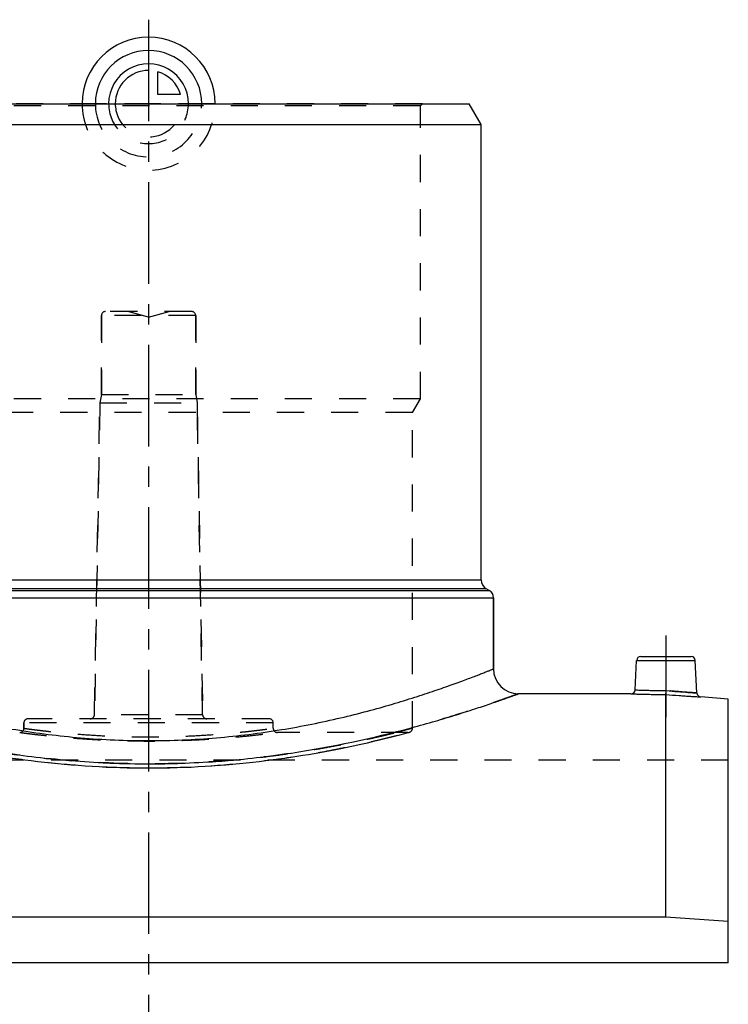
# Model space of a CAD drawing. Header units: millimetres. Extents: x 0 to 1000, y 0 to 1000.
# Tile 5 of 5: x 480 to 650, y 475 to 712. Entities that reach past the tile are written whole.
import ezdxf

# ---------------------------------------------------------------- set-up
doc = ezdxf.new("R2010")
doc.units = ezdxf.units.MM
doc.header["$LTSCALE"] = 65.185185
doc.linetypes.add('CENTER', pattern=[0.6, 0.375, -0.075, 0.075, -0.075])
doc.linetypes.add('HIDDEN', pattern=[0.2, 0.1, -0.1])
for name, color, linetype in [('ACHSEN_S', 7, 'CONTINUOUS'), ('FASEN', 7, 'CONTINUOUS'), ('KOERPER', 7, 'CONTINUOUS'), ('KONST.EL_MIT_GEO', 7, 'CONTINUOUS'), ('KURVEN', 7, 'CONTINUOUS')]:
    doc.layers.add(name, color=color, linetype=linetype)

msp = doc.modelspace()

# ---------------------------------------------------------------- linework, layer by layer
at = {"layer": 'ACHSEN_S', "color": 2, "linetype": 'CENTER'}
msp.add_line((511, 711.72), (511, 288.28), dxfattribs=at)
at = {"layer": 'FASEN', "color": 7, "linetype": 'Continuous'}
for p, q in [((433.89, 691.5), (588.11, 691.5)), ((591, 686.5), (588.11, 691.5)), ((431, 686.5), (591, 686.5)), ((650.5, 548.19), (643.87, 548.77)), ((650.5, 484.79), (650.5, 548.19)), ((635.5, 495.75), (386.5, 495.75)), ((650.5, 494.72), (635.5, 495.75))]:
    msp.add_line(p, q, dxfattribs=at)
at = {"layer": 'KOERPER', "color": 7, "linetype": 'Continuous'}
for p, q in [((591, 576.94), (591, 686.5)), ((594, 555.5), (594, 572.61)), ((627.08, 549.5), (600, 549.5)), ((650.5, 484.79), (371.5, 484.79))]:
    msp.add_line(p, q, dxfattribs=at)
at = {"layer": 'KOERPER', "color": 8, "linetype": 'HIDDEN'}
for p, q in [((499.65, 621.5), (499.65, 640.5)), ((522.35, 621.5), (522.35, 640.5)), ((499.65, 621.5), (499.3, 619.5)), ((499.65, 621.5), (522.35, 621.5)), ((522.35, 621.5), (522.7, 619.5)), ((497.99, 544.48), (499.3, 619.5)), ((499.3, 619.5), (522.7, 619.5)), ((524.01, 544.48), (522.7, 619.5)), ((481, 541.21), (481, 542.5)), ((541, 541.21), (541, 542.5)), ((573.5, 540.21), (542, 540.21)), ((650.5, 533.5), (371.5, 533.5)), ((650.5, 484.79), (650.5, 533.5))]:
    msp.add_line(p, q, dxfattribs=at)
at = {"layer": 'KOERPER', "color": 2, "linetype": 'CENTER'}
msp.add_line((635.5, 563.5), (635.5, 543.89), dxfattribs=at)
at = {"layer": 'KONST.EL_MIT_GEO', "color": 8, "linetype": 'HIDDEN'}
for p, q in [((576.9, 691.5), (445.1, 691.5)), ((576.4, 691), (445.6, 691)), ((576.4, 691), (576.9, 691.5)), ((576.4, 620.5), (576.4, 691)), ((499.65, 640.5), (499.65, 621.5)), ((522.35, 640.5), (499.65, 640.5)), ((521.35, 641.5), (500.65, 641.5)), ((511, 640.16), (506, 641.5)), ((511, 640.16), (516, 641.5)), ((522.35, 640.5), (522.35, 621.5)), ((576.4, 620.5), (445.6, 620.5)), ((499.3, 619.5), (497.99, 544.48)), ((522.7, 619.5), (524.01, 544.48)), ((574.5, 617.21), (576.4, 620.5)), ((574.5, 617.21), (447.5, 617.21)), ((574.5, 541.21), (574.5, 617.21)), ((540, 543.5), (482, 543.5)), ((524.01, 544.48), (497.99, 544.48)), ((481, 542.5), (481, 541.21)), ((541, 542.5), (481, 542.5)), ((572.63, 539.94), (573.76, 540.24)), ((563.65, 537.73), (565.46, 538.15)), ((565.46, 538.15), (567.1, 538.55)), ((567.1, 538.55), (568.57, 538.9)), ((568.57, 538.9), (569.86, 539.23)), ((569.86, 539.23), (571.45, 539.63)), ((571.45, 539.63), (572.63, 539.94)), ((561.67, 537.29), (563.65, 537.73)), ((516.13, 531.72), (517.83, 531.76)), ((517.83, 531.76), (519.53, 531.82)), ((522.91, 531.98), (524.59, 532.07)), ((529.58, 532.43), (531.22, 532.57))]:
    msp.add_line(p, q, dxfattribs=at)
at = {"layer": 'KONST.EL_MIT_GEO', "color": 7, "linetype": 'Continuous'}
for p, q in [((431, 576.94), (591, 576.94)), ((429, 574.35), (593, 574.35)), ((592.25, 574.78), (429.75, 574.78)), ((593, 574.35), (592.25, 574.78)), ((428, 572.61), (594, 572.61)), ((594, 572.61), (594, 555.5)), ((628.08, 550.45), (628.45, 557.55)), ((628.45, 557.55), (642.55, 557.55)), ((629.45, 558.5), (641.55, 558.5)), ((642.96, 549.71), (642.55, 557.55)), ((635.5, 495.75), (635.5, 549.35))]:
    msp.add_line(p, q, dxfattribs=at)
at = {"layer": 'KONST.EL_MIT_GEO', "color": 8, "linetype": 'HIDDEN'}
for points in [[(531.22, 532.57), (532.85, 532.72), (534.46, 532.88), (536.06, 533.05), (537.64, 533.23), (539.21, 533.42), (540.75, 533.62), (542.27, 533.82), (543.77, 534.03), (545.25, 534.25), (546.7, 534.47), (548.12, 534.7), (549.52, 534.93), (550.89, 535.17), (552.22, 535.4), (553.53, 535.64), (554.8, 535.88), (556.04, 536.12), (557.24, 536.36), (558.41, 536.6), (559.53, 536.83), (560.62, 537.06), (561.67, 537.29)], [(479.73, 533.82), (481.25, 533.62), (482.79, 533.42), (484.36, 533.23), (485.94, 533.05), (487.54, 532.88), (489.15, 532.72), (490.78, 532.57), (492.42, 532.43), (494.07, 532.3), (495.73, 532.18), (497.41, 532.07), (499.09, 531.98), (500.78, 531.89), (502.47, 531.82), (504.17, 531.76), (505.87, 531.72), (507.58, 531.69), (509.29, 531.67), (511, 531.66), (512.71, 531.67), (514.42, 531.69), (516.13, 531.72)], [(519.53, 531.82), (521.22, 531.89), (522.91, 531.98)], [(524.59, 532.07), (526.27, 532.18), (527.93, 532.3), (529.58, 532.43)]]:
    msp.add_lwpolyline(points, dxfattribs=at)
for centre, start, end in [((500.65, 640.5), 90, 180), ((521.35, 640.5), 0, 90), ((482, 542.5), 90, 180), ((496.99, 544.5), 270, 359), ((525.01, 544.5), 181, 270), ((540, 542.5), 0, 90), ((480, 541.21), 269.9999, 0), ((542, 541.21), 180, 270.0001), ((573.5, 541.21), 270.0001, 0)]:
    msp.add_arc(centre, 1, start, end, dxfattribs=at)
at = {"layer": 'KONST.EL_MIT_GEO', "color": 7, "linetype": 'Continuous'}
for centre, radius, start, end in [((593.5, 576.94), 2.5, 180, 240), ((592, 572.61), 2, 0, 60), ((629.45, 557.5), 1, 90, 177), ((641.55, 557.5), 1, 3, 90), ((600, 555.5), 6, 180, 270), ((627.08, 550.5), 1, 269.9995, 357), ((643.96, 549.76), 1, 183, 265.0005)]:
    msp.add_arc(centre, radius, start, end, dxfattribs=at)
for points, knots in [([(428, 555.5), (428, 555.5), (428.01, 555.5), (428.03, 555.49), (428.06, 555.48), (428.11, 555.46), (428.16, 555.43), (428.27, 555.39), (428.42, 555.33), (428.65, 555.24), (428.93, 555.13), (429.26, 555), (429.8, 554.78), (430.6, 554.47), (431.7, 554.05), (432.99, 553.55), (434.46, 552.99), (436.12, 552.38), (438.68, 551.45), (442.28, 550.19), (447.09, 548.61), (452.49, 546.95), (458.44, 545.28), (464.9, 543.66), (471.82, 542.15), (481.75, 540.34), (494.84, 538.69), (511, 538), (527.16, 538.69), (540.25, 540.34), (550.18, 542.15), (557.1, 543.66), (563.56, 545.28), (569.51, 546.95), (574.91, 548.61), (579.72, 550.19), (583.32, 551.45), (585.88, 552.38), (587.54, 552.99), (589.01, 553.55), (590.3, 554.05), (591.4, 554.47), (592.2, 554.78), (592.74, 555), (593.07, 555.13), (593.35, 555.24), (593.58, 555.33), (593.73, 555.39), (593.84, 555.43), (593.89, 555.46), (593.94, 555.48), (593.97, 555.49), (593.99, 555.5), (594, 555.5), (594, 555.5)], [0, 0, 0, 0, 0.00004, 0.000161, 0.000363, 0.000645, 0.001008, 0.00145, 0.002577, 0.004022, 0.005786, 0.007864, 0.010256, 0.015968, 0.022895, 0.031007, 0.04027, 0.050647, 0.0621, 0.088066, 0.117832, 0.151061, 0.187413, 0.226556, 0.268153, 0.31186, 0.404097, 0.5, 0.595903, 0.68814, 0.731847, 0.773444, 0.812587, 0.848939, 0.882168, 0.911934, 0.9379, 0.949353, 0.95973, 0.968993, 0.977105, 0.984032, 0.989744, 0.992136, 0.994214, 0.995978, 0.997423, 0.99855, 0.998992, 0.999355, 0.999637, 0.999839, 0.99996, 1, 1, 1, 1]), ([(628.08, 550.45), (628.09, 550.45), (628.14, 550.45), (628.24, 550.44), (628.42, 550.43), (628.79, 550.42), (629.42, 550.4), (630.33, 550.37), (631.45, 550.34), (633.21, 550.31), (634.59, 550.29), (635.54, 550.3)], [0, 0, 0, 0, 0.004821, 0.019235, 0.043103, 0.076196, 0.16868, 0.293116, 0.444705, 0.617602, 1, 1, 1, 1]), ([(635.5, 549.35), (635.5, 549.44), (635.52, 549.76), (635.53, 550.08), (635.54, 550.3)], [0, 0, 0, 0, 0.302699, 1, 1, 1, 1]), ([(635.54, 550.3), (636.48, 550.2), (638.23, 550.04), (640.52, 549.87), (642.05, 549.76), (642.77, 549.72), (642.96, 549.71)], [0, 0, 0, 0, 0.38242, 0.706891, 0.923817, 1, 1, 1, 1]), ([(574.29, 541.34), (576.2, 541.85), (579.81, 542.86), (584.87, 544.38), (589.27, 545.79), (592.5, 546.86), (594.71, 547.62), (596.07, 548.1), (597.24, 548.51), (598.2, 548.85), (598.87, 549.09), (599.31, 549.25), (599.55, 549.34), (599.74, 549.4), (599.87, 549.46), (599.96, 549.48), (599.99, 549.5), (600, 549.5)], [0, 0, 0, 0, 0.219483, 0.41634, 0.588239, 0.73288, 0.79429, 0.848085, 0.894035, 0.931932, 0.961601, 0.973303, 0.982898, 0.990373, 0.995718, 0.998929, 1, 1, 1, 1]), ([(627.08, 549.5), (627.09, 549.5), (627.15, 549.5), (627.27, 549.49), (627.47, 549.49), (627.75, 549.48), (628.1, 549.47), (628.71, 549.45), (629.63, 549.42), (630.89, 549.39), (632.87, 549.36), (634.43, 549.35), (635.5, 549.35)], [0, 0, 0, 0, 0.004835, 0.019288, 0.043217, 0.076384, 0.118459, 0.169025, 0.293564, 0.445146, 0.617918, 1, 1, 1, 1]), ([(635.5, 549.35), (636.57, 549.26), (638.11, 549.13), (640.08, 548.99), (641.34, 548.91), (642.25, 548.86), (642.86, 548.82), (643.21, 548.8), (643.48, 548.79), (643.68, 548.78), (643.8, 548.77), (643.86, 548.77), (643.87, 548.77)], [0, 0, 0, 0, 0.38223, 0.554989, 0.706547, 0.831055, 0.881603, 0.923659, 0.956809, 0.980724, 0.995168, 1, 1, 1, 1]), ([(447.7, 541.34), (457.22, 538.78), (472.41, 535.54), (493.64, 533.12), (511, 532.44), (528.36, 533.12), (549.59, 535.54), (564.78, 538.78), (574.29, 541.34)], [0, 0, 0, 0, 0.230694, 0.362822, 0.499999, 0.637176, 0.769305, 1, 1, 1, 1])]:
    msp.add_open_spline(points, degree=3, knots=knots, dxfattribs=at)
at = {"layer": 'KONST.EL_MIT_GEO', "color": 8, "linetype": 'HIDDEN'}
for points, knots in [([(635.5, 549.35), (635.5, 549.44), (635.52, 549.76), (635.53, 550.08), (635.54, 550.3)], [0, 0, 0, 0, 0.302699, 1, 1, 1, 1]), ([(642.96, 549.71), (642.91, 549.71), (642.72, 549.72), (642.31, 549.75), (641.63, 549.79), (640.29, 549.88), (638.23, 550.04), (636.48, 550.2), (635.54, 550.3)], [0, 0, 0, 0, 0.019231, 0.076183, 0.168666, 0.29311, 0.61758, 1, 1, 1, 1]), ([(600, 549.5), (599.99, 549.5), (599.95, 549.48), (599.87, 549.45), (599.73, 549.4), (599.53, 549.33), (599.28, 549.24), (598.84, 549.08), (598.15, 548.83), (597.15, 548.48), (595.95, 548.05), (594.54, 547.56), (592.26, 546.78), (588.94, 545.68), (584.41, 544.24), (579.45, 542.76), (576, 541.8), (574.29, 541.34)], [0, 0, 0, 0, 0.001106, 0.004419, 0.009936, 0.017652, 0.027554, 0.03963, 0.070244, 0.10934, 0.156731, 0.2122, 0.275499, 0.424511, 0.601472, 0.803965, 1, 1, 1, 1]), ([(447.5, 541.21), (447.51, 541.21), (447.52, 541.21), (447.55, 541.2), (447.6, 541.19), (447.69, 541.16), (447.82, 541.13), (447.99, 541.08), (448.21, 541.02), (448.46, 540.96), (448.86, 540.85), (449.47, 540.7), (450.3, 540.48), (451.28, 540.24), (452.41, 539.96), (453.67, 539.65), (455.63, 539.19), (458.39, 538.55), (462.08, 537.76), (466.24, 536.94), (470.82, 536.11), (475.79, 535.31), (481.1, 534.56), (488.72, 533.67), (498.72, 532.88), (511, 532.55), (523.28, 532.88), (533.28, 533.67), (540.9, 534.56), (546.21, 535.31), (551.18, 536.11), (555.76, 536.94), (559.92, 537.76), (563.61, 538.55), (566.37, 539.19), (568.33, 539.65), (569.59, 539.96), (570.72, 540.24), (571.7, 540.48), (572.53, 540.7), (573.14, 540.85), (573.54, 540.96), (573.79, 541.02), (574.01, 541.08), (574.18, 541.13), (574.31, 541.16), (574.4, 541.19), (574.45, 541.2), (574.48, 541.21), (574.49, 541.21), (574.5, 541.21)], [0, 0, 0, 0, 0.000155, 0.00035, 0.000621, 0.001397, 0.002483, 0.003877, 0.005578, 0.007585, 0.009896, 0.015421, 0.022136, 0.030019, 0.039042, 0.04918, 0.060399, 0.085953, 0.115419, 0.14849, 0.18484, 0.224128, 0.265996, 0.310064, 0.403174, 0.5, 0.596826, 0.689936, 0.734004, 0.775872, 0.81516, 0.85151, 0.884581, 0.914047, 0.939601, 0.95082, 0.960958, 0.969981, 0.977864, 0.984579, 0.990104, 0.992415, 0.994422, 0.996123, 0.997517, 0.998603, 0.999379, 0.99965, 0.999845, 1, 1, 1, 1]), ([(448.5, 540.21), (448.53, 540.2), (448.63, 540.17), (448.86, 540.12), (449.24, 540.01), (449.77, 539.88), (450.44, 539.7), (451.64, 539.39), (453.49, 538.92), (456.11, 538.29), (459.26, 537.56), (462.89, 536.77), (468.61, 535.62), (476.7, 534.22), (487.35, 532.84), (498.93, 531.91), (511, 531.59), (523.07, 531.91), (534.65, 532.84), (545.3, 534.22), (553.39, 535.62), (559.11, 536.77), (562.74, 537.56), (565.89, 538.29), (568.51, 538.92), (570.36, 539.39), (571.56, 539.7), (572.23, 539.88), (572.76, 540.01), (573.14, 540.12), (573.37, 540.17), (573.47, 540.2), (573.5, 540.21)], [0, 0, 0, 0, 0.000625, 0.002495, 0.005606, 0.009944, 0.015496, 0.022241, 0.039215, 0.060647, 0.086273, 0.115801, 0.148918, 0.22458, 0.310438, 0.403387, 0.5, 0.596613, 0.689562, 0.77542, 0.851082, 0.884199, 0.913727, 0.939353, 0.960785, 0.977759, 0.984504, 0.990056, 0.994394, 0.997505, 0.999375, 1, 1, 1, 1]), ([(570.61, 540.21), (562.95, 538.3), (549.52, 535.55), (529.57, 533.17), (511, 532.39), (492.43, 533.17), (472.48, 535.55), (459.05, 538.3), (451.39, 540.21)], [0, 0, 0, 0, 0.196513, 0.341007, 0.5, 0.658993, 0.803487, 1, 1, 1, 1]), ([(480, 540.21), (480.05, 540.21), (480.25, 540.18), (480.7, 540.12), (481.44, 540.02), (482.46, 539.9), (483.76, 539.74), (486.01, 539.48), (489.38, 539.14), (494.01, 538.75), (499.3, 538.42), (505.03, 538.2), (512.94, 538.09), (520.69, 538.29), (527.99, 538.75), (532.62, 539.14), (536.43, 539.53), (539.01, 539.83), (540.56, 540.02), (541.3, 540.12), (541.75, 540.18), (541.95, 540.2), (542, 540.21)], [0, 0, 0, 0, 0.002437, 0.009722, 0.021773, 0.038458, 0.059599, 0.084974, 0.147348, 0.223114, 0.309366, 0.402842, 0.500008, 0.690634, 0.776887, 0.852652, 0.915026, 0.961542, 0.978227, 0.990278, 0.997563, 1, 1, 1, 1]), ([(481, 541.21), (481, 541.21), (481.02, 541.21), (481.04, 541.2), (481.09, 541.2), (481.18, 541.18), (481.35, 541.16), (481.6, 541.13), (481.92, 541.08), (482.32, 541.03), (482.78, 540.97), (483.53, 540.88), (484.63, 540.74), (486.14, 540.56), (487.89, 540.37), (489.85, 540.17), (492.03, 539.96), (495.27, 539.7), (499.66, 539.41), (505.22, 539.19), (511, 539.11), (516.78, 539.19), (522.34, 539.41), (526.73, 539.7), (529.97, 539.96), (532.15, 540.17), (534.11, 540.37), (535.86, 540.56), (537.37, 540.74), (538.47, 540.88), (539.22, 540.97), (539.68, 541.03), (540.08, 541.08), (540.4, 541.13), (540.62, 541.16), (540.77, 541.18), (540.85, 541.19), (540.91, 541.2), (540.96, 541.2), (540.98, 541.21), (541, 541.21), (541, 541.21)], [0, 0, 0, 0, 0.000152, 0.000608, 0.001367, 0.002428, 0.005457, 0.009686, 0.015104, 0.021696, 0.029445, 0.03833, 0.059412, 0.084727, 0.114021, 0.147004, 0.183358, 0.222735, 0.309038, 0.402649, 0.5, 0.597351, 0.690962, 0.777265, 0.816642, 0.852996, 0.885979, 0.915273, 0.940588, 0.96167, 0.970555, 0.978304, 0.984896, 0.990314, 0.994543, 0.996208, 0.997572, 0.998633, 0.999392, 0.999848, 1, 1, 1, 1]), ([(574.5, 541.21), (574.5, 541.21), (574.48, 541.21), (574.46, 541.2), (574.42, 541.19), (574.35, 541.17), (574.24, 541.14), (574.11, 541.11), (573.86, 541.04), (573.48, 540.94), (572.93, 540.8), (572.26, 540.63), (571.47, 540.43), (570.91, 540.29), (570.61, 540.21)], [0, 0, 0, 0, 0.003967, 0.008923, 0.015858, 0.035663, 0.063371, 0.098967, 0.14242, 0.252772, 0.394132, 0.566105, 0.76824, 1, 1, 1, 1])]:
    msp.add_open_spline(points, degree=3, knots=knots, dxfattribs=at)
at = {"layer": 'KURVEN', "color": 40, "linetype": 'Continuous'}
for p, q in [((511, 701.1), (511, 691.5)), ((513.2, 693.7), (513.2, 699.19)), ((518.69, 693.7), (513.2, 693.7))]:
    msp.add_line(p, q, dxfattribs=at)
at = {"layer": 'KURVEN', "color": 8, "linetype": 'HIDDEN'}
msp.add_line((527, 691.5), (495, 691.5), dxfattribs=at)
at = {"layer": 'KURVEN', "color": 40, "linetype": 'Continuous'}
for radius, start, end in [(16, 0, 180), (12.8, 0, 180), (9.6, 0, 180.0001), (8, 90, 180.0001), (8, 15.962, 74.038)]:
    msp.add_arc((511, 691.5), radius, start, end, dxfattribs=at)
at = {"layer": 'KURVEN', "color": 8, "linetype": 'HIDDEN'}
for radius, start in [(16, 180), (12.8, 180), (9.6, 180.0001), (8, 180.0001)]:
    msp.add_arc((511, 691.5), radius, start, 360, dxfattribs=at)

doc.saveas('drawing.dxf')
